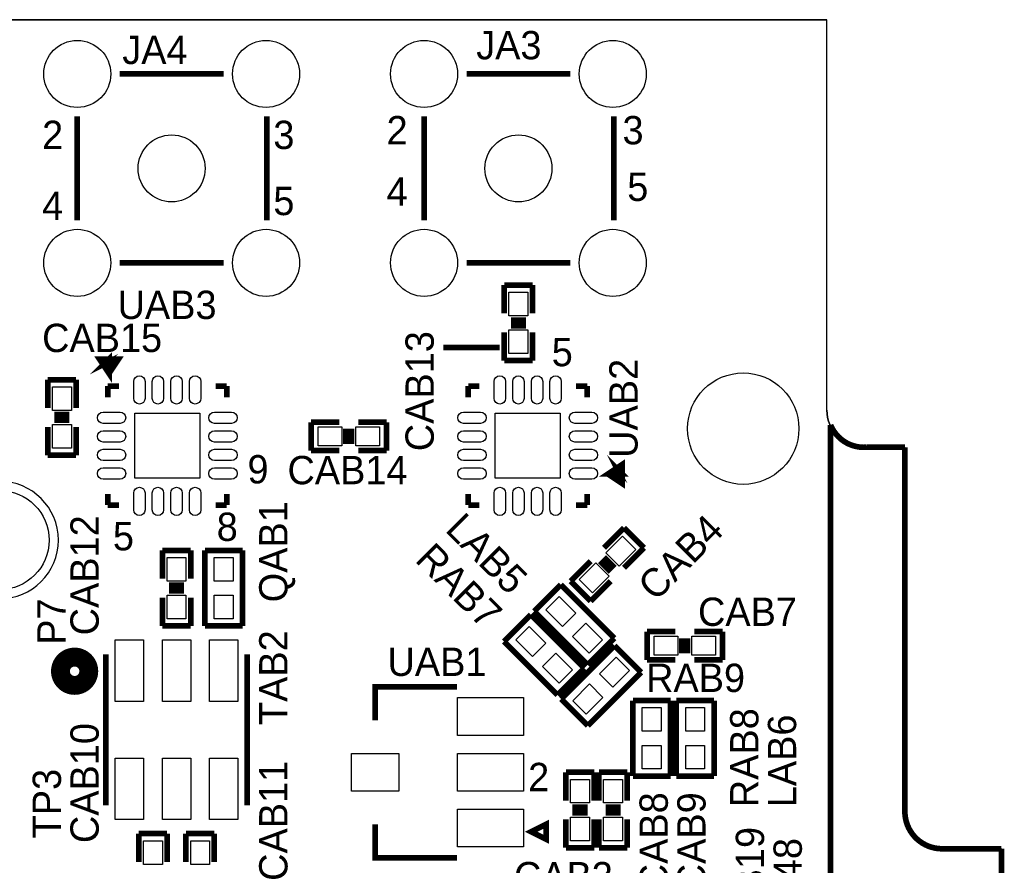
# Model space of a CAD drawing. Extents: x -225 to 585, y -158 to 406.
# Tile 9 of 39: x 43 to 69, y 60 to 83. Entities that reach past the tile are written whole.
import ezdxf

# ---------------------------------------------------------------- set-up
doc = ezdxf.new("R2010")
doc.units = 0
for name, color, linetype in [('BOARD_GEOMETRY_OUTLINE', 3, 'CONTINUOUS'), ('BOARD_GEOMETRY_SILKSCREEN_TOP', 1, 'CONTINUOUS'), ('PACKAGE_GEOMETRY_SILKSCREEN_TOP', 4, 'CONTINUOUS'), ('PIN_TOP', 5, 'CONTINUOUS'), ('REF_DES_SILKSCREEN_TOP', 6, 'CONTINUOUS')]:
    doc.layers.add(name, color=color, linetype=linetype)

msp = doc.modelspace()

# ---------------------------------------------------------------- linework, layer by layer
at = {"layer": 'BOARD_GEOMETRY_OUTLINE'}
msp.add_lwpolyline([(2.29997, 55.499762), (0, 55.499762), (0, 6.09981), (0, 0), (68.999862, 0.001016), (68.999862, 6.09981), (68.999862, 60.299854), (67.399916, 60.299854, -0.414241), (66.399918, 61.299852), (66.399918, 71.09968), (65.299844, 71.09968, -0.414195), (64.299846, 72.099678), (64.299846, 82.599784), (3.299968, 82.599784), (3.299968, 56.49976, -0.414195)], format="xyb", close=True, dxfattribs=at)
for points in [[(3.299968, 82.599784), (64.299846, 82.599784)], [(3.299968, 82.599784), (64.299846, 82.599784)], [(64.299846, 72.099678), (64.299846, 82.599784)], [(64.299846, 72.099678), (64.299846, 82.599784)], [(65.299844, 71.09968), (66.399918, 71.09968)], [(65.299844, 71.09968), (66.399918, 71.09968)], [(65.37071, 71.09968), (66.399918, 71.09968)], [(66.399918, 61.299852), (66.399918, 71.09968)], [(66.399918, 61.299852), (66.399918, 71.09968)], [(66.399918, 61.299852), (66.399918, 71.09968)], [(67.399916, 60.299854), (68.999862, 60.299854)], [(67.399916, 60.299854), (68.999862, 60.299854)], [(68.999862, 6.09981), (68.999862, 60.299854)], [(68.999862, 6.09981), (68.999862, 60.299854)]]:
    msp.add_lwpolyline(points, dxfattribs=at)
for points in [[(64.299846, 72.099678, 0.414195), (65.299844, 71.09968)], [(64.299846, 72.099678, 0.414195), (65.299844, 71.09968)], [(66.399918, 61.299852, 0.414241), (67.399916, 60.299854)], [(66.399918, 61.299852, 0.414242), (67.399916, 60.299854)], [(66.399918, 61.299852, 0.414241), (67.399916, 60.299854)]]:
    msp.add_lwpolyline(points, format="xyb", dxfattribs=at)
at = {"layer": 'BOARD_GEOMETRY_SILKSCREEN_TOP', "const_width": 0.1524}
msp.add_lwpolyline([(55.499, 73.787), (53.975, 73.787)], dxfattribs=at)
at = {"layer": 'PACKAGE_GEOMETRY_SILKSCREEN_TOP', "const_width": 0.1524}
for points in [[(45.269658, 81.139792), (48.063658, 81.139792)], [(54.602888, 81.139792), (57.396888, 81.139792)], [(44.125896, 77.202792), (44.125896, 79.996792)], [(49.231296, 79.996792), (49.231296, 77.202792)], [(53.459126, 77.202792), (53.459126, 79.996792)], [(58.564526, 79.996792), (58.564526, 77.202792)], [(48.063658, 76.05903), (45.269658, 76.05903)], [(57.396888, 76.05903), (54.602888, 76.05903)], [(55.618888, 75.46086), (56.380888, 75.46086)], [(55.618888, 74.69886), (55.618888, 75.46086)], [(56.380888, 75.46086), (56.380888, 74.69886)], [(56.203088, 74.52106), (55.796688, 74.52106)], [(55.618888, 73.42886), (55.618888, 74.19086)], [(56.203088, 74.36866), (55.796688, 74.36866)], [(56.380888, 74.19086), (56.380888, 73.42886)], [(44.98086, 73.085198), (45.23486, 73.466198), (44.72686, 73.466198), (44.98086, 73.085198), (44.98086, 73.466198), (44.85386, 73.339198), (45.10786, 73.466198)], [(44.98086, 73.466198), (45.10786, 73.466198), (44.98086, 73.212198)], [(56.380888, 73.42886), (55.618888, 73.42886)], [(43.3324, 72.916796), (44.0944, 72.916796)], [(43.3324, 72.154796), (43.3324, 72.916796)], [(44.0944, 72.916796), (44.0944, 72.154796)], [(44.948602, 72.442832), (44.948602, 72.742806)], [(44.948602, 72.742806), (45.248576, 72.742806)], [(48.148494, 72.742806), (47.84852, 72.742806)], [(48.148494, 72.442832), (48.148494, 72.742806)], [(54.649878, 72.442832), (54.649878, 72.742806)], [(54.649878, 72.742806), (54.949852, 72.742806)], [(57.84977, 72.742806), (57.549796, 72.742806)], [(57.84977, 72.442832), (57.84977, 72.742806)], [(43.5102, 71.976996), (43.9166, 71.976996)], [(43.5102, 71.824596), (43.9166, 71.824596)], [(50.419, 71.773796), (51.181, 71.773796)], [(50.419, 71.011796), (50.419, 71.773796)], [(51.689, 71.773796), (52.451, 71.773796)], [(52.451, 71.773796), (52.451, 71.011796)], [(43.3324, 70.884796), (43.3324, 71.646796)], [(44.0944, 71.646796), (44.0944, 70.884796)], [(51.3588, 71.189596), (51.3588, 71.595996)], [(51.5112, 71.189596), (51.5112, 71.595996)], [(51.181, 71.011796), (50.419, 71.011796)], [(52.451, 71.011796), (51.689, 71.011796)], [(65.370964, 71.099934), (66.400172, 71.099934)], [(44.0944, 70.884796), (43.3324, 70.884796)], [(58.40857, 70.38086), (58.78957, 70.12686), (58.78957, 70.63486), (58.40857, 70.38086), (58.78957, 70.38086), (58.66257, 70.50786), (58.78957, 70.25386)], [(58.78957, 70.38086), (58.78957, 70.25386), (58.53557, 70.38086)], [(44.948602, 69.842888), (44.948602, 69.542914)], [(48.148494, 69.842888), (48.148494, 69.542914)], [(54.649878, 69.842888), (54.649878, 69.542914)], [(57.84977, 69.842888), (57.84977, 69.542914)], [(44.948602, 69.542914), (45.248576, 69.542914)], [(48.148494, 69.542914), (47.84852, 69.542914)], [(54.649878, 69.542914), (54.949852, 69.542914)], [(57.84977, 69.542914), (57.549796, 69.542914)], [(58.304684, 68.394072), (58.843672, 68.932806)], [(58.843672, 68.932806), (59.382406, 68.394072)], [(46.417484, 68.326), (47.179484, 68.326)], [(46.417484, 67.564), (46.417484, 68.326)], [(47.179484, 68.326), (47.179484, 67.564)], [(47.560484, 68.326), (47.560484, 66.294)], [(48.576484, 68.326), (47.560484, 68.326)], [(48.576484, 66.294), (48.576484, 68.326)], [(59.382406, 68.394072), (58.843672, 67.855084)], [(57.406794, 67.495928), (57.945528, 68.034916)], [(58.196988, 68.034916), (58.484516, 67.747388)], [(58.304684, 68.142612), (58.592212, 67.855084)], [(46.595284, 67.3862), (47.001684, 67.3862)], [(46.595284, 67.2338), (47.001684, 67.2338)], [(57.141872, 67.401948), (56.423306, 66.683382)], [(58.57875, 65.96507), (57.141872, 67.401948)], [(57.945528, 66.957194), (57.406794, 67.495928)], [(58.484516, 67.495928), (57.945528, 66.957194)], [(46.417484, 66.294), (46.417484, 67.056)], [(47.179484, 67.056), (47.179484, 66.294)], [(56.333644, 66.59372), (55.615078, 65.875154)], [(57.770522, 65.156842), (56.333644, 66.59372)], [(56.423306, 66.683382), (57.860184, 65.246758)], [(47.179484, 66.294), (46.417484, 66.294)], [(47.560484, 66.294), (48.576484, 66.294)], [(57.860184, 65.246758), (58.57875, 65.96507)], [(59.4614, 66.1416), (60.2234, 66.1416)], [(59.4614, 65.3796), (59.4614, 66.1416)], [(60.4012, 65.5574), (60.4012, 65.9638)], [(60.5536, 65.5574), (60.5536, 65.9638)], [(60.7314, 66.1416), (61.4934, 66.1416)], [(61.4934, 66.1416), (61.4934, 65.3796)], [(55.615078, 65.875154), (57.051956, 64.43853)], [(58.585862, 65.764918), (57.148984, 64.32804)], [(59.304428, 65.046352), (58.585862, 65.764918)], [(44.893484, 65.529968), (44.895262, 65.529968)], [(44.893484, 61.470032), (44.893484, 65.529968)], [(48.703484, 65.529968), (48.703484, 61.470032)], [(60.2234, 65.3796), (59.4614, 65.3796)], [(61.4934, 65.3796), (60.7314, 65.3796)], [(57.051956, 64.43853), (57.770522, 65.156842)], [(57.86755, 63.609474), (59.304428, 65.046352)], [(54.345078, 64.65697), (52.14493, 64.65697), (52.14493, 63.757048)], [(57.148984, 64.32804), (57.86755, 63.609474)], [(59.0804, 64.2874), (59.0804, 62.2554)], [(60.0964, 64.2874), (59.0804, 64.2874)], [(60.0964, 62.2554), (60.0964, 64.2874)], [(60.2488, 64.2874), (60.2488, 62.2554)], [(61.2648, 64.2874), (60.2488, 64.2874)], [(61.2648, 62.2554), (61.2648, 64.2874)], [(57.277, 62.357), (58.039, 62.357)], [(57.277, 61.595), (57.277, 62.357)], [(58.039, 62.357), (58.039, 61.595)], [(58.166, 62.357), (58.928, 62.357)], [(58.166, 61.595), (58.166, 62.357)], [(58.928, 62.357), (58.928, 61.595)], [(59.0804, 62.2554), (60.0964, 62.2554)], [(60.2488, 62.2554), (61.2648, 62.2554)], [(44.895262, 61.470032), (44.893484, 61.470032)], [(57.4548, 61.4172), (57.8612, 61.4172)], [(58.3438, 61.4172), (58.7502, 61.4172)], [(57.4548, 61.2648), (57.8612, 61.2648)], [(58.3438, 61.2648), (58.7502, 61.2648)], [(52.14493, 60.956952), (52.14493, 60.05703), (54.345078, 60.05703)], [(56.345074, 60.757054), (56.745124, 60.556902), (56.745124, 60.956952), (56.345074, 60.757054)], [(57.277, 60.325), (57.277, 61.087)], [(58.039, 61.087), (58.039, 60.325)], [(58.166, 60.325), (58.166, 61.087)], [(58.928, 61.087), (58.928, 60.325)], [(45.782484, 60.706), (46.544484, 60.706)], [(45.782484, 59.944), (45.782484, 60.706)], [(46.544484, 60.706), (46.544484, 59.944)], [(47.052484, 60.706), (47.814484, 60.706)], [(47.052484, 59.944), (47.052484, 60.706)], [(47.814484, 60.706), (47.814484, 59.944)], [(58.039, 60.325), (57.277, 60.325)], [(58.928, 60.325), (58.166, 60.325)], [(67.40017, 60.299854), (69.000116, 60.299854)], [(69.000116, 60.299854), (69.000116, 25.599898)]]:
    msp.add_lwpolyline(points, dxfattribs=at)
at = {"layer": 'PACKAGE_GEOMETRY_SILKSCREEN_TOP'}
for points, const_width in [([(64.400176, 59.59983), (64.400176, 71.699882, 0.325452), (65.370964, 71.099934)], 0.1524), ([(66.400172, 71.099934), (66.400172, 61.299852, 0.414214), (67.40017, 60.299854)], 0.1524), ([(44.436284, 65.0748, 1), (43.674284, 65.0748, 1), (44.436284, 65.0748)], 0.508)]:
    msp.add_lwpolyline(points, format="xyb", dxfattribs=dict(at, const_width=const_width))
msp.add_lwpolyline([(43.61815, 68.60286, 1), (40.45585, 68.60286, 1), (43.61815, 68.60286)], format="xyb", dxfattribs=at)
at = {"layer": 'PIN_TOP'}
for points in [[(55.745888, 75.27036), (56.253888, 75.27036), (56.253888, 74.63536), (55.745888, 74.63536)], [(55.745888, 74.25436), (56.253888, 74.25436), (56.253888, 73.61936), (55.745888, 73.61936)], [(43.9674, 72.091296), (43.4594, 72.091296), (43.4594, 72.726296), (43.9674, 72.726296)], [(45.672248, 70.26656), (45.672248, 72.01916), (47.424848, 72.01916), (47.424848, 70.26656)], [(57.126124, 72.01916), (57.126124, 70.26656), (55.373524, 70.26656), (55.373524, 72.01916)], [(43.9674, 71.075296), (43.4594, 71.075296), (43.4594, 71.710296), (43.9674, 71.710296)], [(51.2445, 71.646796), (51.2445, 71.138796), (50.6095, 71.138796), (50.6095, 71.646796)], [(52.2605, 71.646796), (52.2605, 71.138796), (51.6255, 71.138796), (51.6255, 71.646796)], [(58.708855, 67.900044), (58.349644, 68.259255), (58.798657, 68.708268), (59.157868, 68.349057)], [(47.052484, 67.5005), (46.544484, 67.5005), (46.544484, 68.1355), (47.052484, 68.1355)], [(47.814484, 68.1355), (48.322484, 68.1355), (48.322484, 67.5005), (47.814484, 67.5005)], [(57.990543, 67.181732), (57.631332, 67.540943), (58.080345, 67.989956), (58.439556, 67.630745)], [(47.052484, 66.4845), (46.544484, 66.4845), (46.544484, 67.1195), (47.052484, 67.1195)], [(47.814484, 67.1195), (48.322484, 67.1195), (48.322484, 66.4845), (47.814484, 66.4845)], [(56.73776, 66.728283), (57.096971, 67.087494), (57.545984, 66.638481), (57.186773, 66.27927)], [(55.929532, 65.920055), (56.288743, 66.279266), (56.737756, 65.830253), (56.378545, 65.471042)], [(57.456072, 66.009971), (57.815283, 66.369182), (58.264296, 65.920169), (57.905085, 65.560958)], [(60.2869, 66.0146), (60.2869, 65.5066), (59.6519, 65.5066), (59.6519, 66.0146)], [(61.3029, 66.0146), (61.3029, 65.5066), (60.6679, 65.5066), (60.6679, 66.0146)], [(45.147484, 64.26454), (45.147484, 65.91554), (45.909484, 65.91554), (45.909484, 64.26454)], [(46.417484, 64.26454), (46.417484, 65.91554), (47.179484, 65.91554), (47.179484, 64.26454)], [(47.687484, 64.26454), (47.687484, 65.91554), (48.449484, 65.91554), (48.449484, 64.26454)], [(56.647844, 65.201743), (57.007055, 65.560954), (57.456068, 65.111941), (57.096857, 64.75273)], [(58.630763, 65.450464), (58.989974, 65.091253), (58.540961, 64.64224), (58.18175, 65.001451)], [(57.912451, 64.732152), (58.271662, 64.372941), (57.822649, 63.923928), (57.463438, 64.283139)], [(56.134, 63.349124), (54.356, 63.349124), (54.356, 64.365124), (56.134, 64.365124)], [(59.3344, 64.0969), (59.8424, 64.0969), (59.8424, 63.4619), (59.3344, 63.4619)], [(60.5028, 64.0969), (61.0108, 64.0969), (61.0108, 63.4619), (60.5028, 63.4619)], [(59.3344, 63.0809), (59.8424, 63.0809), (59.8424, 62.4459), (59.3344, 62.4459)], [(60.5028, 63.0809), (61.0108, 63.0809), (61.0108, 62.4459), (60.5028, 62.4459)], [(52.77993, 61.849), (51.50993, 61.849), (51.50993, 62.865), (52.77993, 62.865)], [(56.134, 61.849), (54.356, 61.849), (54.356, 62.865), (56.134, 62.865)], [(45.147484, 61.08446), (45.147484, 62.73546), (45.909484, 62.73546), (45.909484, 61.08446)], [(46.417484, 61.08446), (46.417484, 62.73546), (47.179484, 62.73546), (47.179484, 61.08446)], [(47.687484, 61.08446), (47.687484, 62.73546), (48.449484, 62.73546), (48.449484, 61.08446)], [(57.912, 61.5315), (57.404, 61.5315), (57.404, 62.1665), (57.912, 62.1665)], [(58.801, 61.5315), (58.293, 61.5315), (58.293, 62.1665), (58.801, 62.1665)], [(56.134, 60.348876), (54.356, 60.348876), (54.356, 61.364876), (56.134, 61.364876)], [(57.912, 60.5155), (57.404, 60.5155), (57.404, 61.1505), (57.912, 61.1505)], [(58.801, 60.5155), (58.293, 60.5155), (58.293, 61.1505), (58.801, 61.1505)], [(46.417484, 59.8805), (45.909484, 59.8805), (45.909484, 60.5155), (46.417484, 60.5155)], [(47.687484, 59.8805), (47.179484, 59.8805), (47.179484, 60.5155), (47.687484, 60.5155)]]:
    msp.add_lwpolyline(points, close=True, dxfattribs=at)
for points in [[(45.950886, 72.871584), (45.950886, 72.414384, -1), (45.646086, 72.414384), (45.646086, 72.871584, -1)], [(46.451012, 72.871584), (46.451012, 72.414384, -1), (46.146212, 72.414384), (46.146212, 72.871584, -1)], [(46.950884, 72.871584), (46.950884, 72.414384, -1), (46.646084, 72.414384), (46.646084, 72.871584, -1)], [(47.45101, 72.871584), (47.45101, 72.414384, -1), (47.14621, 72.414384), (47.14621, 72.871584, -1)], [(55.347362, 72.414384), (55.347362, 72.871584, -1), (55.652162, 72.871584), (55.652162, 72.414384, -1)], [(55.847488, 72.414384), (55.847488, 72.871584, -1), (56.152288, 72.871584), (56.152288, 72.414384, -1)], [(56.34736, 72.414384), (56.34736, 72.871584, -1), (56.65216, 72.871584), (56.65216, 72.414384, -1)], [(56.847486, 72.414384), (56.847486, 72.871584, -1), (57.152286, 72.871584), (57.152286, 72.414384, -1)], [(45.277278, 71.740522), (44.820078, 71.740522, -1), (44.820078, 72.045322), (45.277278, 72.045322, -1)], [(48.277272, 71.740522), (47.820072, 71.740522, -1), (47.820072, 72.045322), (48.277272, 72.045322, -1)], [(54.5211, 72.045322), (54.9783, 72.045322, -1), (54.9783, 71.740522), (54.5211, 71.740522, -1)], [(57.521094, 72.045322), (57.978294, 72.045322, -1), (57.978294, 71.740522), (57.521094, 71.740522, -1)], [(45.277278, 71.240396), (44.820078, 71.240396, -1), (44.820078, 71.545196), (45.277278, 71.545196, -1)], [(48.277272, 71.240396), (47.820072, 71.240396, -1), (47.820072, 71.545196), (48.277272, 71.545196, -1)], [(54.5211, 71.545196), (54.9783, 71.545196, -1), (54.9783, 71.240396), (54.5211, 71.240396, -1)], [(57.521094, 71.545196), (57.978294, 71.545196, -1), (57.978294, 71.240396), (57.521094, 71.240396, -1)], [(45.277278, 70.740524), (44.820078, 70.740524, -1), (44.820078, 71.045324), (45.277278, 71.045324, -1)], [(48.277272, 70.740524), (47.820072, 70.740524, -1), (47.820072, 71.045324), (48.277272, 71.045324, -1)], [(54.5211, 71.045324), (54.9783, 71.045324, -1), (54.9783, 70.740524), (54.5211, 70.740524, -1)], [(57.521094, 71.045324), (57.978294, 71.045324, -1), (57.978294, 70.740524), (57.521094, 70.740524, -1)], [(45.277278, 70.240398), (44.820078, 70.240398, -1), (44.820078, 70.545198), (45.277278, 70.545198, -1)], [(48.277272, 70.240398), (47.820072, 70.240398, -1), (47.820072, 70.545198), (48.277272, 70.545198, -1)], [(54.5211, 70.545198), (54.9783, 70.545198, -1), (54.9783, 70.240398), (54.5211, 70.240398, -1)], [(57.521094, 70.545198), (57.978294, 70.545198, -1), (57.978294, 70.240398), (57.521094, 70.240398, -1)], [(45.950886, 69.871336), (45.950886, 69.414136, -1), (45.646086, 69.414136), (45.646086, 69.871336, -1)], [(46.451012, 69.871336), (46.451012, 69.414136, -1), (46.146212, 69.414136), (46.146212, 69.871336, -1)], [(46.950884, 69.871336), (46.950884, 69.414136, -1), (46.646084, 69.414136), (46.646084, 69.871336, -1)], [(47.45101, 69.871336), (47.45101, 69.414136, -1), (47.14621, 69.414136), (47.14621, 69.871336, -1)], [(55.347362, 69.414136), (55.347362, 69.871336, -1), (55.652162, 69.871336), (55.652162, 69.414136, -1)], [(55.847488, 69.414136), (55.847488, 69.871336, -1), (56.152288, 69.871336), (56.152288, 69.414136, -1)], [(56.34736, 69.414136), (56.34736, 69.871336, -1), (56.65216, 69.871336), (56.65216, 69.414136, -1)], [(56.847486, 69.414136), (56.847486, 69.871336, -1), (57.152286, 69.871336), (57.152286, 69.414136, -1)]]:
    msp.add_lwpolyline(points, format="xyb", close=True, dxfattribs=at)
for centre, radius in [((44.126658, 81.139792), 0.9017), ((49.206658, 81.139792), 0.9017), ((53.459888, 81.139792), 0.9017), ((58.539888, 81.139792), 0.9017), ((46.666658, 78.599792), 0.9017), ((55.999888, 78.599792), 0.9017), ((44.126658, 76.059792), 0.9017), ((49.206658, 76.059792), 0.9017), ((53.459888, 76.059792), 0.9017), ((58.539888, 76.059792), 0.9017), ((62.050168, 71.599806), 1.4986), ((42.037, 68.60286), 1.3335)]:
    msp.add_circle(centre, radius, dxfattribs=at)

# ---------------------------------------------------------------- texts
at = {"layer": 'PACKAGE_GEOMETRY_SILKSCREEN_TOP', "width": 1.000333}
for s, p in [('2', (43.18, 79.121)), ('3', (49.403, 79.121)), ('2', (52.451, 79.248)), ('3', (58.801, 79.248)), ('5', (58.928, 77.724)), ('4', (52.451, 77.597)), ('4', (43.18, 77.216)), ('5', (49.403, 77.343)), ('5', (56.896, 73.279)), ('9', (48.707802, 70.12686)), ('8', (47.879, 68.58)), ('5', (45.085, 68.326)), ('2', (56.261, 61.849))]:
    msp.add_text(s, height=0.762, dxfattribs=at).set_placement(p)
at = {"layer": 'REF_DES_SILKSCREEN_TOP', "width": 1.000333}
for s, p in [('JA4', (45.339, 81.407)), ('JA3', (54.864, 81.534)), ('UAB3', (45.212, 74.549)), ('CAB15', (43.18, 73.66)), ('CAB14', (49.784, 70.104)), ('CAB7', (60.833, 66.294)), ('UAB1', (52.4764, 64.9478)), ('RAB9', (59.436, 64.516)), ('CAB3', (55.88, 59.182))]:
    msp.add_text(s, height=0.762, dxfattribs=at).set_placement(p)
for s, rotation, p in [('CAB13', 90, (53.721, 70.993)), ('UAB2', 90, (59.2074, 70.8152)), ('QAB1', 90, (49.784, 66.929)), ('LAB5', 315, (54.000146, 68.854574)), ('CAB4', 45, (59.69, 66.929)), ('CAB12', 90, (44.704, 66.04)), ('RAB7', 315, (53.191918, 68.046346)), ('P7', 90, (43.815, 65.786)), ('TAB2', 90, (49.784, 63.627)), ('RAB8', 90, (62.4586, 61.4172)), ('LAB6', 90, (63.4746, 61.4172)), ('CAB10', 90, (44.704, 60.452)), ('TP3', 90, (43.688, 60.579)), ('CAB11', 90, (49.784, 59.436)), ('CAB8', 90, (60.0202, 59.156092)), ('CAB9', 90, (61.0362, 59.1566)), ('CAB19', 90, (62.611, 57.657492)), ('CA48', 90, (63.627, 58.038492))]:
    msp.add_text(s, height=0.762, rotation=rotation, dxfattribs=at).set_placement(p)

doc.saveas('drawing.dxf')
